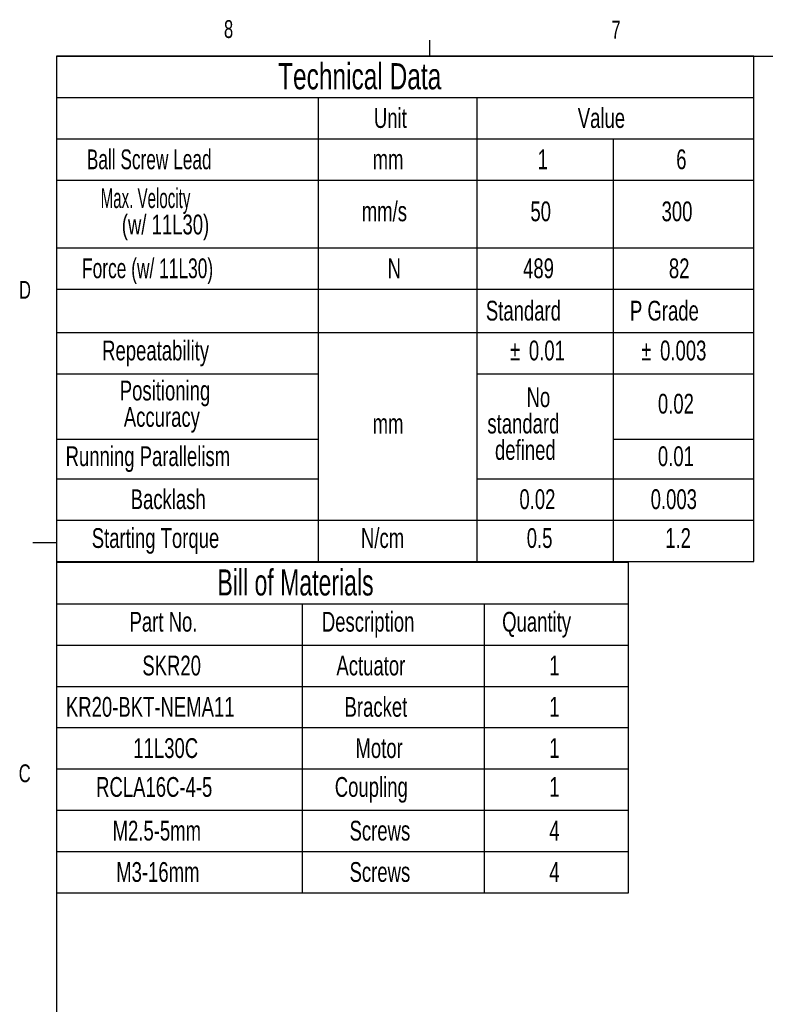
# Paper-space layout 'Layout1' of a CAD drawing. Extents: x 11 to 421, y 5 to 275.
# Tile 2 of 9: x 11 to 111, y 143 to 275. Entities that reach past the tile are written whole.
import ezdxf
from ezdxf.enums import TextEntityAlignment as Align

# ---------------------------------------------------------------- set-up
doc = ezdxf.new("R2010")
doc.units = 0
doc.layers.get('0').update_dxf_attribs({"linetype": 'CONTINUOUS'})

# ---------------------------------------------------------------- blocks, each defined once
blk = doc.blocks.new('SW_TABLEANNOTATION_4')
at = {"color": 0, "linetype": 'CONTINUOUS'}
for p, q in [((0, 0), (0, -44.21)), ((76.6, 0), (0, 0)), ((76.6, -44.21), (76.6, 0)), ((0, -5.53), (76.6, -5.53)), ((32.9, -5.53), (32.9, -44.21)), ((57.28, -5.53), (57.28, -44.21)), ((0, -11.05), (76.6, -11.05)), ((0, -16.58), (76.6, -16.58)), ((0, -22.1), (76.6, -22.1)), ((0, -27.63), (76.6, -27.63)), ((0, -33.15), (76.6, -33.15)), ((0, -38.68), (76.6, -38.68)), ((0, -44.21), (76.6, -44.21))]:
    blk.add_line(p, q, dxfattribs=at)
for s, height, width, p in [('Bill of Materials', 3.5, 0.658824, (21.55, -5.47)), ('Part No.', 2.646, 0.7, (9.79, -10.05)), ('Description', 2.6458, 0.7, (35.53, -10.05)), ('Quantity', 2.646, 0.7, (59.67, -10.05)), ('SKR20', 2.646, 0.7, (11.5, -15.91)), ('Actuator', 2.646, 0.7, (37.48, -15.91)), ('1', 2.65, 0.7, (65.97, -15.91)), ('KR20-BKT-NEMA11', 2.6458, 0.7, (1.27, -21.44)), ('Bracket', 2.646, 0.7, (38.57, -21.44)), ('1', 2.65, 0.7, (65.97, -21.44)), ('11L30C', 2.646, 0.7, (10.29, -26.96)), ('Motor', 2.646, 0.7, (40.03, -26.96)), ('1', 2.65, 0.7, (65.97, -26.96)), ('RCLA16C-4-5', 2.6458, 0.7, (5.31, -32.16)), ('Coupling', 2.646, 0.7, (37.26, -32.16)), ('1', 2.65, 0.7, (65.97, -32.16)), ('M2.5-5mm', 2.646, 0.7, (7.52, -38.01)), ('Screws', 2.646, 0.7, (39.24, -38.01)), ('4', 2.65, 0.7, (65.97, -38.01)), ('M3-16mm', 2.646, 0.7, (8, -43.54)), ('Screws', 2.646, 0.7, (39.24, -43.54)), ('4', 2.65, 0.7, (65.97, -43.54))]:
    blk.add_text(s, height=height, dxfattribs=dict(at, width=width)).set_placement(p, align=Align.BOTTOM_LEFT)
blk = doc.blocks.new('SW_TABLEANNOTATION_5')
at = {"color": 0, "linetype": 'CONTINUOUS'}
for p, q in [((0, 0), (0, -67.59)), ((93.35, 0), (0, 0)), ((93.35, -67.59), (93.35, 0)), ((0, -5.53), (93.35, -5.53)), ((35.03, -5.53), (35.03, -67.59)), ((56.27, -5.53), (56.27, -67.59)), ((0, -11.05), (93.35, -11.05)), ((74.56, -11.05), (74.56, -67.59)), ((0, -16.58), (93.35, -16.58)), ((0, -25.63), (93.35, -25.63)), ((0, -31.16), (93.35, -31.16)), ((0, -36.97), (93.35, -36.97)), ((0, -42.48), (35.03, -42.48)), ((56.27, -42.48), (93.35, -42.48)), ((0, -51.22), (35.03, -51.22)), ((74.56, -51.22), (93.35, -51.22)), ((0, -56.54), (35.03, -56.54)), ((56.27, -56.54), (93.35, -56.54)), ((0, -62.06), (93.35, -62.06)), ((0, -67.59), (93.35, -67.59))]:
    blk.add_line(p, q, dxfattribs=at)
for s, height, width, p in [('Technical Data', 3.5, 0.7, (29.68, -5.47)), ('Unit', 2.646, 0.7, (42.51, -10.38)), ('Value', 2.646, 0.7, (69.8, -10.38)), ('Ball Screw Lead', 2.6458, 0.653333, (4.08, -15.91)), ('mm', 2.646, 0.7, (42.34, -15.91)), ('1', 2.65, 0.7, (64.44, -15.91)), ('6', 2.65, 0.7, (82.98, -15.91)), ('Max. Velocity      ', 2.6458, 0.571053, (5.93, -21.1)), ('mm/s', 2.646, 0.7, (40.89, -22.87)), ('50', 2.646, 0.7, (63.46, -22.87)), ('300', 2.646, 0.7, (81.02, -22.87)), ('(w/ 11L30)', 2.646, 0.7, (8.76, -24.63)), ('Force (w/ 11L30)', 2.6458, 0.65625, (3.44, -30.49)), ('N', 2.65, 0.7, (44.34, -30.49)), ('489', 2.646, 0.7, (62.48, -30.49)), ('82', 2.646, 0.7, (82, -30.49)), ('Standard', 2.646, 0.7, (57.5, -36.16)), ('P Grade', 2.646, 0.7, (76.79, -36.16)), ('Repeatability', 2.6458, 0.7, (6.13, -41.49)), ('%%p', 2.646, 0.7, (60.73, -41.49)), ('0.01', 2.646, 0.7, (63.26, -41.49)), ('%%p', 2.646, 0.7, (78.3, -41.49)), ('0.003', 2.646, 0.7, (80.82, -41.49)), ('Positioning ', 2.6458, 0.7, (8.49, -46.85)), ('No ', 2.646, 0.7, (62.95, -47.74)), ('0.02', 2.646, 0.7, (80.53, -48.61)), ('Accuracy', 2.646, 0.7, (9.03, -50.38)), ('mm', 2.646, 0.7, (42.34, -51.28)), ('standard ', 2.646, 0.7, (57.7, -51.27)), ('defined', 2.646, 0.7, (58.72, -54.8)), ('Running Parallelism', 2.6458, 0.7, (1.24, -55.64)), ('0.01', 2.646, 0.7, (80.53, -55.64)), ('Backlash', 2.646, 0.7, (9.95, -61.39)), ('0.02', 2.646, 0.7, (61.99, -61.39)), ('0.003', 2.646, 0.7, (79.56, -61.39)), ('Starting Torque', 2.6458, 0.7, (4.74, -66.59)), ('N/cm', 2.646, 0.7, (40.78, -66.59)), ('0.5', 2.646, 0.7, (62.97, -66.59)), ('1.2', 2.646, 0.7, (81.51, -66.59))]:
    blk.add_text(s, height=height, dxfattribs=dict(at, width=width)).set_placement(p, align=Align.BOTTOM_LEFT)

psp = doc.layouts.get("Layout1")

# ---------------------------------------------------------------- linework, layer by layer
at = {"color": 7, "linetype": 'CONTINUOUS'}
for p, q in [((65.9067, 270.3087), (65.9067, 272.4626)), ((15.9068, 270.3087), (415.9568, 270.3087)), ((15.9068, 270.3087), (15.9068, 9.9587)), ((15.9068, 205.2212), (12.7318, 205.2212))]:
    psp.add_line(p, q, dxfattribs=at)

# ---------------------------------------------------------------- block references
for name, p in [('SW_TABLEANNOTATION_5', (15.8946, 270.3139)), ('SW_TABLEANNOTATION_4', (15.9068, 202.5731))]:
    psp.add_blockref(name, p, dxfattribs=at)

# ---------------------------------------------------------------- texts
at = {"color": 7, "linetype": 'CONTINUOUS', "width": 0.7}
for s, p in [('8', (38.3309, 272.0505)), ('7', (90.1951, 271.9783)), ('D', (10.8867, 237.1521)), ('C', (10.8538, 172.4531))]:
    psp.add_text(s, height=2.3813, dxfattribs=at).set_placement(p, align=Align.BOTTOM_LEFT)

doc.saveas('drawing.dxf')
